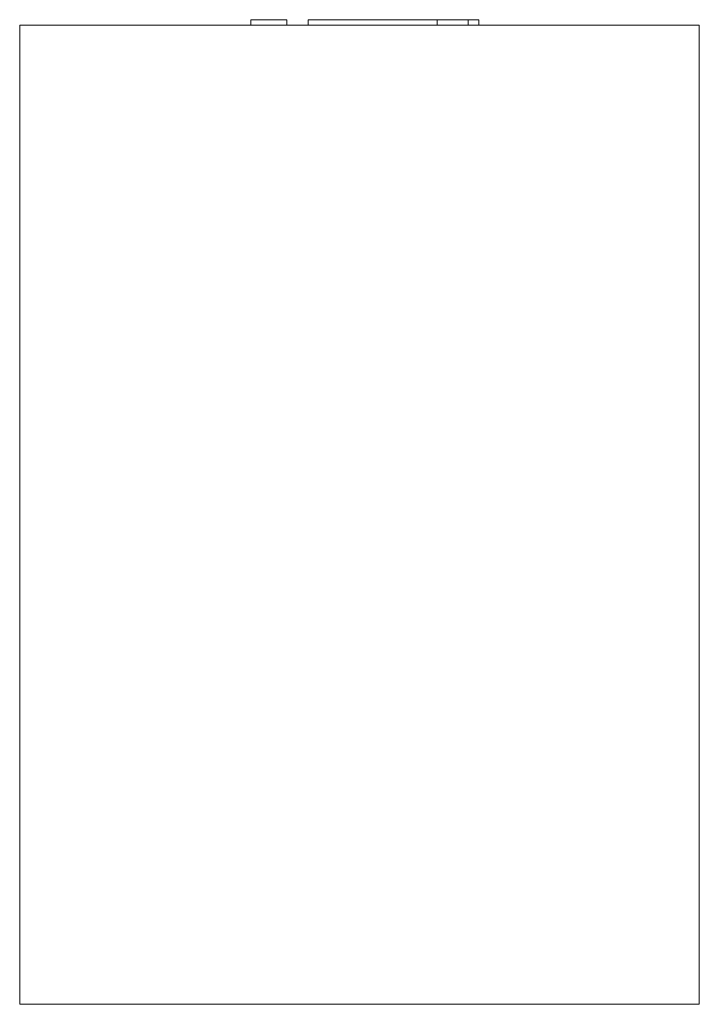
# Model space of a CAD drawing. Header units: millimetres. Extents: x -125 to 125, y -361 to 1.
import ezdxf

# ---------------------------------------------------------------- set-up
doc = ezdxf.new("R2010")
doc.units = ezdxf.units.MM

# ---------------------------------------------------------------- blocks, each defined once
blk = doc.blocks.new('RSen_56_ME_FB_LOD200 - convector - hybrid_jaga - clbm0_02515036 - ceiling mounted - T21_jaga_clima beam ceiling_lxhxd 1500x250x360 mm-283241-left')
at = {"lineweight": 18}
for p, q in [((-125, -361), (-125, -1)), ((-125, -1), (125, -1)), ((125, -1), (125, -361)), ((-125, -361), (125, -361))]:
    blk.add_line(p, q, dxfattribs=at)
blk = doc.blocks.new('RSen_55_GM_FB_logo - SH_jaga - standard-260147-left')
at = {"lineweight": 18}
for p, q in [((-40, 1), (-26.71, 1)), ((-40, 1), (-40, -1)), ((-26.71, -1), (-26.71, 1)), ((-18.85, 1), (24.69, 1)), ((-18.85, -1), (-18.85, 1)), ((24.69, 1), (28.62, 1)), ((28.62, 1), (40, 1)), ((28.62, -1), (28.62, 1)), ((40, -1), (40, 1)), ((40.01, 1), (43.85, 1)), ((43.85, -1), (43.85, 1))]:
    blk.add_line(p, q, dxfattribs=at)

msp = doc.modelspace()

# ---------------------------------------------------------------- block references
at = {"lineweight": 18}
for name in ['RSen_55_GM_FB_logo - SH_jaga - standard-260147-left', 'RSen_56_ME_FB_LOD200 - convector - hybrid_jaga - clbm0_02515036 - ceiling mounted - T21_jaga_clima beam ceiling_lxhxd 1500x250x360 mm-283241-left']:
    msp.add_blockref(name, (0, 0), dxfattribs=at)

doc.saveas('drawing.dxf')
